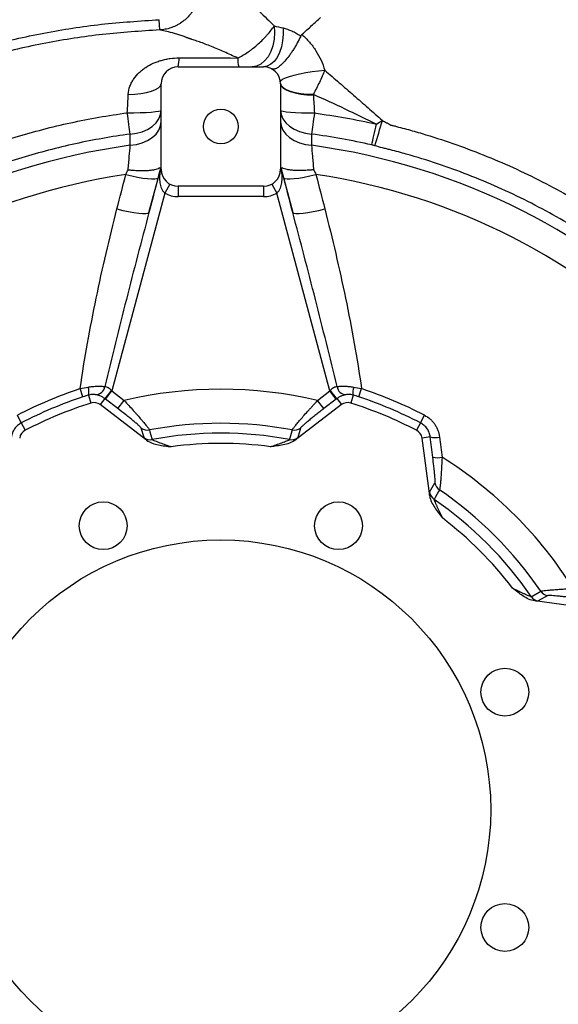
# Model space of a CAD drawing. Header units: millimetres. Extents: x 2544 to 3602, y 2373 to 3826.
# Tile 5 of 8: x 2921 to 3237, y 2912 to 3489. Entities that reach past the tile are written whole.
import ezdxf

# ---------------------------------------------------------------- set-up
doc = ezdxf.new("R2010")
doc.units = ezdxf.units.MM
doc.header["$LTSCALE"] = 2

msp = doc.modelspace()

# ---------------------------------------------------------------- linework, layer by layer
at = {"color": 7, "linetype": 'Continuous', "lineweight": 25}
for p, q in [((3003.27, 3482.8), (3003.01, 3488.79)), ((3014.08, 3461.24), (3064.08, 3461.24)), ((3004.08, 3401.24), (3004.08, 3451.24)), ((3074.08, 3451.24), (3074.08, 3401.24)), ((2985.99, 3415.24), (2985.96, 3421.8)), ((3092.2, 3421.82), (3092.16, 3415.24)), ((2996.98, 3375.91), (3003.85, 3401.54)), ((3003.63, 3399.75), (3003.86, 3401.53)), ((3003.68, 3401.76), (3003.85, 3401.54)), ((3074.3, 3401.53), (3074.53, 3399.75)), ((3074.47, 3401.76), (3074.31, 3401.54)), ((3074.31, 3401.54), (3081.17, 3375.91)), ((3009.18, 3392.52), (3006.23, 3387.3)), ((3064.08, 3391.24), (3014.08, 3391.24)), ((3014.08, 3391.24), (3014.08, 3385.24)), ((3064.08, 3391.24), (3064.08, 3385.24)), ((3068.98, 3392.52), (3071.92, 3387.3)), ((3006.23, 3387.3), (2975.19, 3271.42)), ((3064.08, 3385.24), (3014.08, 3385.24)), ((3102.97, 3271.42), (3071.92, 3387.3)), ((2958.34, 3268.01), (2956.74, 3272.81)), ((2961.53, 3269.03), (2963.01, 3264.39)), ((2971.54, 3266.67), (2975.19, 3271.42)), ((2975.19, 3271.42), (2982.45, 3265.84)), ((3095.7, 3265.84), (3102.97, 3271.42)), ((3106.62, 3266.67), (3102.97, 3271.42)), ((3116.62, 3269.03), (3115.14, 3264.39)), ((3119.82, 3268.01), (3121.42, 3272.81)), ((2971.18, 3266.94), (2968.49, 3263.43)), ((2995.6, 3242.64), (2968.49, 3263.43)), ((2978.81, 3261.09), (2971.54, 3266.67)), ((2978.81, 3261.09), (2982.45, 3265.84)), ((3109.66, 3263.43), (3082.56, 3242.64)), ((3099.35, 3261.09), (3095.7, 3265.84)), ((3106.62, 3266.67), (3099.35, 3261.09)), ((3106.97, 3266.94), (3109.66, 3263.43)), ((2922.22, 3252.77), (2919.91, 3257.26)), ((3155.93, 3252.77), (3158.25, 3257.26)), ((2922.22, 3252.77), (2924.47, 3248.42)), ((3155.93, 3252.77), (3153.69, 3248.42)), ((2994.09, 3244.14), (2992.5, 3249.74)), ((3085.66, 3249.74), (3084.06, 3244.14)), ((3161.68, 3244.5), (3156.89, 3243.87)), ((3161.35, 3210), (3156.89, 3243.87)), ((3161.34, 3212.13), (3164.46, 3217.73)), ((3256.71, 3144.05), (3222.84, 3148.51)), ((3230.56, 3151.63), (3224.96, 3148.51))]:
    msp.add_line(p, q, dxfattribs=at)
at = {"color": 7, "linetype": 'Continuous', "lineweight": 25, "flags": 128}
for points in [[(3070.29, 3485.12), (3070.53, 3481.22), (3070.28, 3477.32), (3069.53, 3473.57), (3068.32, 3470.12), (3066.69, 3467.09), (3064.7, 3464.61), (3062.44, 3462.76), (3059.98, 3461.63), (3057.42, 3461.24)], [(3075.47, 3483.96), (3075.56, 3480.17), (3075.24, 3476.43), (3074.52, 3472.85), (3073.42, 3469.58), (3071.99, 3466.73), (3070.27, 3464.39), (3068.34, 3462.66), (3066.25, 3461.6), (3064.08, 3461.24)], [(3073.99, 3452.54), (3074.27, 3453.23), (3075.25, 3453.98), (3076.91, 3454.78), (3079.17, 3455.59), (3081.97, 3456.39), (3085.2, 3457.14), (3088.74, 3457.81), (3092.46, 3458.39), (3096.23, 3458.86), (3099.92, 3459.18)], [(2984.85, 3445.06), (2988.64, 3445.22), (2992.26, 3445.6), (2995.59, 3446.19), (2998.49, 3446.96), (3000.87, 3447.88), (3002.63, 3448.93), (3003.71, 3450.06), (3004.08, 3451.24)], [(3074.07, 3451.47), (3074.46, 3450.2), (3075.56, 3449), (3077.32, 3447.9), (3079.68, 3446.94), (3082.56, 3446.16), (3085.85, 3445.6), (3089.44, 3445.25), (3093.19, 3445.15)], [(3074.08, 3451.24), (3074.44, 3449.99), (3075.52, 3448.79), (3077.27, 3447.68), (3079.64, 3446.7), (3082.53, 3445.88), (3085.84, 3445.26), (3089.45, 3444.85), (3093.23, 3444.68)], [(2984.29, 3434.27), (2988.16, 3434.31), (2991.88, 3434.4), (2995.3, 3434.54), (2998.29, 3434.73), (3000.75, 3434.97), (3002.57, 3435.23), (3003.7, 3435.52), (3004.08, 3435.82)], [(2985.96, 3421.8), (2989.58, 3422.28), (2993.02, 3423.22), (2996.15, 3424.59), (2998.87, 3426.34), (3001.09, 3428.41), (3002.73, 3430.74), (3003.74, 3433.23), (3004.08, 3435.82)], [(3074.08, 3435.84), (3074.42, 3433.26), (3075.42, 3430.76), (3077.07, 3428.44), (3079.28, 3426.37), (3082.01, 3424.61), (3085.14, 3423.25), (3088.57, 3422.31), (3092.2, 3421.82)], [(3074.08, 3435.84), (3074.46, 3435.52), (3075.58, 3435.2), (3077.4, 3434.92), (3079.86, 3434.66), (3082.85, 3434.46), (3086.27, 3434.3), (3089.98, 3434.2), (3093.85, 3434.17)], [(2985.96, 3421.8), (2985.79, 3423.09), (2985.6, 3424.49), (2985.4, 3425.97), (2985.19, 3427.52), (2984.97, 3429.15), (2984.75, 3430.82), (2984.52, 3432.54), (2984.29, 3434.27)], [(3093.85, 3434.17), (3093.62, 3432.45), (3093.39, 3430.75), (3093.17, 3429.09), (3092.96, 3427.49), (3092.75, 3425.95), (3092.55, 3424.48), (3092.37, 3423.1), (3092.2, 3421.82)], [(2985.99, 3415.24), (2989.61, 3415.73), (2993.04, 3416.67), (2996.16, 3418.04), (2998.88, 3419.79), (3001.09, 3421.86), (3002.73, 3424.18), (3003.74, 3426.67), (3004.08, 3429.25)], [(3074.08, 3429.25), (3074.42, 3426.67), (3075.42, 3424.18), (3077.06, 3421.86), (3079.27, 3419.79), (3081.99, 3418.04), (3085.12, 3416.67), (3088.55, 3415.73), (3092.16, 3415.24)], [(3127.41, 3415.48), (3127.69, 3416.74), (3128, 3418.09), (3128.33, 3419.53), (3128.67, 3421.05), (3129.03, 3422.63), (3129.4, 3424.26), (3129.78, 3425.93), (3130.16, 3427.62)], [(2983.4, 3398.18), (2986.9, 3397.36), (2990.27, 3396.66), (2993.39, 3396.11), (2996.17, 3395.74), (2998.51, 3395.55), (3000.34, 3395.55), (3001.59, 3395.74), (3002.23, 3396.11)], [(3075.93, 3396.11), (3076.56, 3395.74), (3077.81, 3395.55), (3079.64, 3395.55), (3081.98, 3395.74), (3084.76, 3396.11), (3087.89, 3396.66), (3091.26, 3397.36), (3094.75, 3398.18)], [(2978.22, 3378), (2981.71, 3377.17), (2985.07, 3376.48), (2988.18, 3375.93), (2990.95, 3375.56), (2993.28, 3375.37), (2995.1, 3375.36), (2996.35, 3375.54), (2996.98, 3375.91)], [(3081.17, 3375.91), (3081.81, 3375.54), (3083.05, 3375.36), (3084.87, 3375.37), (3087.2, 3375.56), (3089.97, 3375.93), (3093.09, 3376.48), (3096.44, 3377.17), (3099.93, 3378)], [(2997.25, 3248.62), (2997.53, 3247.61), (2998.67, 3243.57), (2998.83, 3243.02)], [(3079.33, 3243.02), (3079.61, 3244.03), (3080.75, 3248.07), (3080.91, 3248.62)], [(3167.03, 3213.58), (3166.52, 3212.66), (3164.47, 3208.99), (3163.9, 3207.98)], [(3220.82, 3151.06), (3221.74, 3151.58), (3225.4, 3153.63), (3226.41, 3154.2)]]:
    msp.add_lwpolyline(points, dxfattribs=at)
at = {"color": 7, "linetype": 'Continuous', "lineweight": 25}
for centre, radius in [((3039.08, 3426.24), 10.2), ((2970.19, 3192.54), 14), ((3107.96, 3192.54), 14), ((3039.08, 3026.24), 158), ((3205.38, 3095.12), 14), ((3205.38, 2957.36), 14)]:
    msp.add_circle(centre, radius, dxfattribs=at)
for centre, radius, start, end in [((2996.46, 3465.76), 18.19, 345.60628, 2.2111), ((3064.93, 3465.65), 16.02, 177.59855, 195.97833), ((3014.08, 3451.24), 10, 90, 180), ((3064.08, 3451.24), 10, 0, 90), ((2832.34, 3513.56), 312.75, 341.63555, 344.46242), ((3039.08, 3026.24), 392.61, 97.77127, 172.22873), ((3039.08, 3026.24), 392.61, 7.77127, 82.22873), ((3001.3, 3401.27), 2.78, 326.87383, 359.37274), ((3014.08, 3401.24), 10, 180, 270), ((3064.08, 3401.24), 10, 270, 0), ((3076.85, 3401.27), 2.78, 180.62726, 213.12617), ((3039.08, 3026.24), 376.09, 98.51355, 171.48645), ((3039.08, 3026.24), 376.09, 8.51355, 81.48645), ((3014.08, 3401.24), 16, 240.65015, 270), ((3064.08, 3401.24), 16, 270, 299.34985), ((3039.08, 3026.24), 259.95, 108.46653, 117.28661), ((2955.27, 3271.08), 6.59, 341.89956, 23.35971), ((2965.63, 3274.74), 5.49, 273.34082, 352.43392), ((2931.56, 3303.31), 53.78, 317.45104, 323.92576), ((3039.08, 3026.24), 246.2, 76.70353, 103.29647), ((3146.59, 3303.31), 53.78, 216.07424, 222.54896), ((3112.53, 3274.74), 5.49, 187.56608, 266.65918), ((3122.89, 3271.08), 6.59, 156.64029, 198.10044), ((3039.08, 3026.24), 259.95, 62.71339, 71.53347), ((3039.08, 3026.24), 254.9, 108.46653, 117.28661), ((3039.08, 3026.24), 250, 107.71339, 117.28661), ((2964.84, 3258.67), 6, 52.5, 107.71339), ((3113.32, 3258.67), 6, 72.28661, 127.5), ((3039.08, 3026.24), 250, 62.71339, 72.28661), ((3039.08, 3026.24), 254.9, 62.71339, 71.53347), ((3039.08, 3026.24), 226.28, 79.34742, 100.65258), ((2927.22, 3243.09), 6, 117.28661, 172.5), ((2996.13, 3254.52), 6.01, 232.74559, 280.72001), ((3039.08, 3026.24), 220.48, 79.48171, 100.51829), ((3082.02, 3254.52), 6.01, 259.27999, 307.25441), ((3150.94, 3243.09), 6, 7.5, 62.71339), ((2997.73, 3248.92), 6.01, 232.74553, 280.58677), ((3039.08, 3026.24), 214.5, 82.20807, 97.79193), ((3080.43, 3248.92), 6.01, 259.41323, 307.25447), ((3164.48, 3256.74), 12.55, 257.13084, 282.29417), ((3165.92, 3245.08), 12.75, 257.54289, 282.18539), ((3039.08, 3026.24), 243.66, 32.11462, 57.88538), ((3170.41, 3218.54), 6.01, 187.7456, 235.73308), ((3167.29, 3212.94), 6.01, 187.74553, 235.58677), ((3039.08, 3026.24), 226.86, 34.33425, 55.66575), ((3039.08, 3026.24), 220.48, 34.48171, 55.51829), ((3039.08, 3026.24), 214.5, 37.20807, 52.79193), ((3231.37, 3157.58), 6.01, 214.26692, 262.2544), ((3225.77, 3154.46), 6.01, 214.41323, 262.25447)]:
    msp.add_arc(centre, radius, start, end, dxfattribs=at)
for centre, major_axis, ratio, start_param, end_param in [((3010.06, 3401.56), (6.21, 0), 0.050613, 3.180354, 3.204056), ((3068.1, 3401.56), (6.21, 0), 0.050613, 6.220722, 6.244424), ((2975.36, 3272.08), (-4.49, 6.38), 0.067069, 1.592077, 1.626726), ((3102.79, 3272.08), (4.49, 6.38), 0.067069, 4.656459, 4.691108), ((2971.71, 3267.32), (10.3, -7.92), 0.048399, 4.69784, 4.732489), ((3106.44, 3267.32), (10.3, 7.92), 0.048399, 4.692289, 4.726938)]:
    msp.add_ellipse(centre, major_axis=major_axis, ratio=ratio, start_param=start_param, end_param=end_param, dxfattribs=at)
for points, knots in [([(3021.45, 3521.09), (3022.76, 3519.34), (3023.81, 3517.46), (3025, 3514.43), (3025.33, 3513.38), (3025.84, 3511.28), (3026.03, 3510.21), (3026.25, 3508.07), (3026.28, 3506.98), (3026.21, 3504.79), (3026.1, 3503.72), (3025.73, 3501.59), (3025.47, 3500.54), (3024.82, 3498.47), (3024.41, 3497.45), (3023.48, 3495.49), (3022.95, 3494.55), (3021.77, 3492.74), (3021.11, 3491.87), (3018.96, 3489.4), (3017.33, 3487.98), (3015.07, 3486.49), (3014.6, 3486.2), (3013.65, 3485.66), (3013.17, 3485.41), (3011.71, 3484.71), (3010.71, 3484.31), (3008.65, 3483.64), (3007.6, 3483.37), (3005.45, 3482.98), (3004.37, 3482.85), (3003.27, 3482.8)], [0, 0, 0, 0, 0.125, 0.125, 0.1875, 0.1875, 0.25, 0.25, 0.3125, 0.3125, 0.375, 0.375, 0.4375, 0.4375, 0.5, 0.5, 0.5625, 0.5625, 0.625, 0.625, 0.75, 0.75, 0.78125, 0.78125, 0.8125, 0.8125, 0.875, 0.875, 0.9375, 0.9375, 1, 1, 1, 1]), ([(3039.7, 3512.52), (3039.72, 3512.51), (3039.75, 3512.49), (3039.8, 3512.45), (3039.89, 3512.39), (3040.08, 3512.26), (3040.25, 3512.15), (3040.58, 3511.92), (3040.81, 3511.76), (3041.27, 3511.44), (3041.5, 3511.27), (3041.98, 3510.93), (3042.22, 3510.75), (3043.48, 3509.8), (3044.57, 3508.92), (3046.9, 3506.98), (3048.14, 3505.91), (3050.73, 3503.65), (3052.06, 3502.46), (3056.1, 3498.78), (3058.9, 3496.2), (3063.14, 3492.15), (3064.57, 3490.77), (3067.43, 3487.97), (3068.86, 3486.56), (3070.29, 3485.12)], [0, 0, 0, 0, 0.003906, 0.003906, 0.007813, 0.015625, 0.03125, 0.03125, 0.0625, 0.0625, 0.09375, 0.09375, 0.125, 0.125, 0.25, 0.25, 0.375, 0.375, 0.5, 0.5, 0.75, 0.75, 0.875, 0.875, 1, 1, 1, 1]), ([(3086.49, 3480.11), (3086.54, 3480.16), (3088.51, 3481.94), (3092.32, 3485.39), (3095.77, 3488.52), (3097.4, 3490)], [0.84190018, 0.84190018, 0.84190018, 0.84190018, 0.84213599, 0.85011704, 0.85809808, 0.85809808, 0.85809808, 0.85809808]), ([(3020.83, 3477.62), (3020.82, 3477.62), (3020.82, 3477.63), (3020.8, 3477.63), (3020.78, 3477.64), (3020.74, 3477.66), (3020.64, 3477.7), (3020.45, 3477.77), (3020.29, 3477.84), (3019.97, 3477.97), (3019.76, 3478.05), (3019.34, 3478.22), (3019.14, 3478.31), (3018.73, 3478.47), (3018.52, 3478.55), (3017.89, 3478.8), (3017.47, 3478.95), (3016.62, 3479.25), (3016.2, 3479.4), (3014.91, 3479.83), (3014.06, 3480.09), (3012.37, 3480.59), (3011.55, 3480.81), (3009.16, 3481.45), (3007.68, 3481.81), (3005.78, 3482.25), (3005.2, 3482.38), (3004.14, 3482.61), (3003.68, 3482.72), (3003.27, 3482.8)], [0, 0, 0, 0, 0.000977, 0.000977, 0.001953, 0.003906, 0.007812, 0.015625, 0.03125, 0.03125, 0.0625, 0.0625, 0.09375, 0.09375, 0.125, 0.125, 0.1875, 0.1875, 0.25, 0.25, 0.375, 0.375, 0.5, 0.5, 0.75, 0.75, 0.875, 0.875, 1, 1, 1, 1]), ([(3048.93, 3466.32), (3050.96, 3467.3), (3052.99, 3468.5), (3055.55, 3470.26), (3056.06, 3470.63), (3057.06, 3471.37), (3057.56, 3471.75), (3059.03, 3472.92), (3059.99, 3473.73), (3061.87, 3475.41), (3062.79, 3476.28), (3064.1, 3477.6), (3064.53, 3478.05), (3065.36, 3478.94), (3065.77, 3479.39), (3067.75, 3481.63), (3069.12, 3483.39), (3070.29, 3485.12)], [0, 0, 0, 0, 0.25, 0.25, 0.3125, 0.3125, 0.375, 0.375, 0.5, 0.5, 0.625, 0.625, 0.6875, 0.6875, 0.75, 0.75, 1, 1, 1, 1]), ([(3075.47, 3483.96), (3077.2, 3483.57), (3078.93, 3482.98), (3081.49, 3481.83), (3082.34, 3481.4), (3083.6, 3480.68), (3084.02, 3480.43), (3084.64, 3480.04), (3084.85, 3479.91), (3085.26, 3479.64), (3085.46, 3479.5), (3085.66, 3479.37)], [0, 0, 0, 0, 0.5, 0.5, 0.75, 0.75, 0.875, 0.875, 0.9375, 0.9375, 1, 1, 1, 1]), ([(3048.93, 3466.32), (3047.61, 3466.96), (3046.28, 3467.58), (3043.66, 3468.78), (3042.36, 3469.37), (3039.79, 3470.5), (3038.52, 3471.04), (3036.01, 3472.1), (3034.77, 3472.61), (3032.34, 3473.59), (3031.14, 3474.06), (3028.81, 3474.95), (3027.68, 3475.38), (3025.52, 3476.15), (3024.5, 3476.5), (3023.05, 3476.97), (3022.59, 3477.12), (3021.91, 3477.32), (3021.69, 3477.38), (3021.36, 3477.48), (3021.25, 3477.51), (3021.04, 3477.56), (3020.93, 3477.59), (3020.83, 3477.62)], [0, 0, 0, 0, 0.125, 0.125, 0.25, 0.25, 0.375, 0.375, 0.5, 0.5, 0.625, 0.625, 0.75, 0.75, 0.875, 0.875, 0.9375, 0.9375, 0.96875, 0.96875, 0.984375, 0.984375, 1, 1, 1, 1]), ([(3085.85, 3479.24), (3085.23, 3477.88), (3084.55, 3476.54), (3083.46, 3474.53), (3083.09, 3473.87), (3082.31, 3472.54), (3081.91, 3471.9), (3081.11, 3470.64), (3080.71, 3470.02), (3079.89, 3468.82), (3079.47, 3468.23), (3078.21, 3466.54), (3077.38, 3465.51), (3076.16, 3464.13), (3075.75, 3463.69), (3074.95, 3462.88), (3074.56, 3462.51), (3073.81, 3461.84), (3073.44, 3461.54), (3072.73, 3461), (3072.39, 3460.77), (3071.4, 3460.17), (3070.8, 3459.93), (3070.01, 3459.78), (3069.76, 3459.77), (3069.42, 3459.82), (3069.31, 3459.84), (3069.1, 3459.91), (3068.99, 3459.95), (3068.9, 3460)], [0, 0, 0, 0, 0.125, 0.125, 0.1875, 0.1875, 0.25, 0.25, 0.3125, 0.3125, 0.375, 0.375, 0.5, 0.5, 0.5625, 0.5625, 0.625, 0.625, 0.6875, 0.6875, 0.75, 0.75, 0.875, 0.875, 0.9375, 0.9375, 0.96875, 0.96875, 1, 1, 1, 1]), ([(3085.66, 3479.37), (3085.66, 3479.37), (3085.66, 3479.37), (3085.66, 3479.37), (3085.73, 3479.32), (3085.79, 3479.28), (3085.85, 3479.24)], [-0.00000006, -0.00000006, -0.00000006, -0.00000006, 0, 0, 0, 0.0001206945, 0.0001206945, 0.0001206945, 0.0001206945]), ([(3086.49, 3480.11), (3088.08, 3478.76), (3089.58, 3477.27), (3092.32, 3474.09), (3093.57, 3472.4), (3095.85, 3468.84), (3096.86, 3467), (3098.61, 3463.18), (3099.35, 3461.2), (3099.92, 3459.18)], [0, 0, 0, 0, 0.25, 0.25, 0.5, 0.5, 0.75, 0.75, 1, 1, 1, 1]), ([(2984.85, 3445.06), (2984.93, 3446.76), (2985.28, 3448.37), (2986.13, 3450.67), (2986.47, 3451.42), (2987.24, 3452.86), (2987.66, 3453.55), (2989.04, 3455.54), (2990.1, 3456.74), (2991.87, 3458.41), (2992.49, 3458.94), (2993.77, 3459.95), (2994.43, 3460.42), (2996.48, 3461.76), (2997.93, 3462.55), (3000.22, 3463.59), (3001.01, 3463.91), (3002.61, 3464.49), (3003.43, 3464.75), (3005.08, 3465.23), (3005.92, 3465.43), (3007.63, 3465.8), (3008.5, 3465.95), (3011.1, 3466.32), (3012.86, 3466.45), (3014.63, 3466.46)], [0, 0, 0, 0, 0.125, 0.125, 0.1875, 0.1875, 0.25, 0.25, 0.375, 0.375, 0.4375, 0.4375, 0.5, 0.5, 0.625, 0.625, 0.6875, 0.6875, 0.75, 0.75, 0.8125, 0.8125, 0.875, 0.875, 1, 1, 1, 1]), ([(3099.92, 3459.18), (3099.44, 3458.01), (3098.94, 3456.84), (3097.88, 3454.47), (3097.33, 3453.28), (3096.19, 3450.89), (3095.59, 3449.7), (3094.4, 3447.39), (3093.8, 3446.25), (3093.19, 3445.15)], [0, 0, 0, 0, 0.25, 0.25, 0.5, 0.5, 0.75, 0.75, 1, 1, 1, 1]), ([(3099.92, 3459.18), (3101.33, 3457.98), (3102.75, 3456.78), (3105.57, 3454.35), (3106.98, 3453.13), (3111.2, 3449.47), (3114.02, 3447.03), (3119.65, 3442.13), (3122.45, 3439.67), (3128.06, 3434.74), (3130.86, 3432.26), (3133.66, 3429.78)], [0, 0, 0, 0, 0.125, 0.125, 0.25, 0.25, 0.5, 0.5, 0.75, 0.75, 1, 1, 1, 1]), ([(3093.19, 3445.15), (3099.39, 3442.37), (3105.59, 3439.52), (3117.92, 3433.67), (3124.06, 3430.69), (3130.16, 3427.62)], [0, 0, 0, 0, 0.5, 0.5, 1, 1, 1, 1]), ([(3093.23, 3444.68), (3093.33, 3442.98), (3093.43, 3441.24), (3093.64, 3437.74), (3093.74, 3435.96), (3093.85, 3434.17)], [0, 0, 0, 0, 0.5, 0.5, 1, 1, 1, 1]), ([(2629.7, 3081.24), (2631.2, 3092.4), (2633.15, 3103.43), (2637.91, 3125.24), (2640.72, 3136.02), (2647.22, 3157.34), (2650.91, 3167.88), (2657.09, 3183.5), (2659.26, 3188.67), (2662.68, 3196.38), (2663.85, 3198.95), (2666.25, 3204.06), (2667.47, 3206.61), (2673.72, 3219.25), (2679.09, 3229.09), (2687.71, 3243.46), (2690.67, 3248.18), (2694.11, 3253.42), (2694.49, 3254.01), (2695.26, 3255.17), (2695.65, 3255.75), (2696.82, 3257.48), (2699.18, 3260.92), (2701.6, 3264.33), (2709.76, 3275.6), (2716.66, 3284.36), (2731.2, 3301.34), (2738.85, 3309.57), (2754.89, 3325.48), (2763.23, 3333.1), (2774.04, 3342.19), (2776.22, 3343.99), (2780.61, 3347.53), (2782.82, 3349.27), (2789.49, 3354.44), (2793.99, 3357.78), (2816.8, 3373.99), (2835.95, 3385.38), (2866.03, 3400.16), (2876.28, 3404.69), (2892, 3410.9), (2897.3, 3412.88), (2907.94, 3416.59), (2913.29, 3418.33), (2929.39, 3423.24), (2940.23, 3426.07), (2962.11, 3430.84), (2973.15, 3432.78), (2984.29, 3434.27)], [0, 0, 0, 0, 0.0625, 0.0625, 0.125, 0.125, 0.1875, 0.1875, 0.21875, 0.21875, 0.234375, 0.234375, 0.25, 0.25, 0.3125, 0.3125, 0.34375, 0.34375, 0.347656, 0.347656, 0.351562, 0.351562, 0.359375, 0.375, 0.375, 0.4375, 0.4375, 0.5, 0.5, 0.5625, 0.5625, 0.578125, 0.578125, 0.59375, 0.59375, 0.625, 0.625, 0.75, 0.75, 0.8125, 0.8125, 0.84375, 0.84375, 0.875, 0.875, 0.9375, 0.9375, 1, 1, 1, 1]), ([(3133.66, 3429.78), (3134.48, 3429.36), (3135.3, 3428.93), (3136.32, 3428.39), (3136.53, 3428.28), (3136.94, 3428.07), (3137.15, 3427.96), (3137.76, 3427.63), (3138.15, 3427.38), (3138.55, 3427.14)], [0, 0, 0, 0, 0.5, 0.5, 0.625, 0.625, 0.75, 0.75, 1, 1, 1, 1]), ([(3138.55, 3427.14), (3138.56, 3427.13), (3138.57, 3427.13), (3138.6, 3427.13), (3138.63, 3427.12), (3138.72, 3427.1), (3138.88, 3427.06), (3139.22, 3426.97), (3139.89, 3426.8), (3141.24, 3426.46), (3143.92, 3425.77), (3146.22, 3425.16), (3150.81, 3423.91), (3153.86, 3423.04), (3162.97, 3420.33), (3168.99, 3418.38), (3186.9, 3412.15), (3198.63, 3407.45), (3215.92, 3399.58), (3221.64, 3396.82), (3232.9, 3391.05), (3238.46, 3388.04), (3254.92, 3378.64), (3265.61, 3371.87), (3276, 3364.6)], [0, 0, 0, 0, 0.000244, 0.000244, 0.000488, 0.000977, 0.001953, 0.003906, 0.007813, 0.015625, 0.03125, 0.0625, 0.0625, 0.125, 0.125, 0.25, 0.25, 0.5, 0.5, 0.625, 0.625, 0.75, 0.75, 1, 1, 1, 1]), ([(2985.96, 3421.8), (2975.18, 3420.35), (2964.49, 3418.47), (2943.32, 3413.85), (2932.84, 3411.11), (2917.26, 3406.34), (2912.09, 3404.65), (2901.8, 3401.03), (2896.67, 3399.11), (2881.48, 3393.06), (2871.58, 3388.63), (2852.22, 3379.01), (2842.77, 3373.82), (2824.3, 3362.69), (2815.29, 3356.75), (2802.1, 3347.27), (2797.76, 3344.01), (2791.33, 3338.99), (2789.21, 3337.29), (2784.98, 3333.84), (2782.88, 3332.09), (2772.47, 3323.23), (2764.45, 3315.82), (2749.01, 3300.33), (2741.66, 3292.32), (2727.68, 3275.8), (2721.05, 3267.29), (2702.22, 3241), (2691.08, 3222.47), (2680.21, 3200.45), (2679.02, 3197.99), (2676.7, 3193.05), (2675.57, 3190.57), (2672.26, 3183.11), (2670.16, 3178.1), (2664.19, 3163), (2660.63, 3152.82), (2654.35, 3132.23), (2651.63, 3121.82), (2647.04, 3100.76), (2645.16, 3090.12), (2643.72, 3079.36)], [0, 0, 0, 0, 0.0625, 0.0625, 0.125, 0.125, 0.15625, 0.15625, 0.1875, 0.1875, 0.25, 0.25, 0.3125, 0.3125, 0.375, 0.375, 0.40625, 0.40625, 0.421875, 0.421875, 0.4375, 0.4375, 0.5, 0.5, 0.5625, 0.5625, 0.625, 0.625, 0.75, 0.75, 0.765625, 0.765625, 0.78125, 0.78125, 0.8125, 0.8125, 0.875, 0.875, 0.9375, 0.9375, 1, 1, 1, 1]), ([(2984.77, 3400.94), (2984.89, 3402.28), (2985.01, 3403.59), (2985.23, 3406.16), (2985.34, 3407.43), (2985.65, 3411.05), (2985.83, 3413.25), (2985.99, 3415.24)], [0, 0, 0, 0, 0.25, 0.25, 0.5, 0.5, 1, 1, 1, 1]), ([(3092.16, 3415.24), (3092.33, 3413.25), (3092.51, 3411.05), (3092.81, 3407.43), (3092.92, 3406.16), (3093.15, 3403.59), (3093.27, 3402.28), (3093.39, 3400.94)], [0, 0, 0, 0, 0.5, 0.5, 0.75, 0.75, 1, 1, 1, 1]), ([(3267.88, 3353.01), (3257.43, 3360.33), (3246.66, 3367.12), (3230.06, 3376.52), (3224.45, 3379.53), (3213.07, 3385.27), (3207.3, 3388.01), (3189.84, 3395.79), (3177.99, 3400.4), (3159.88, 3406.47), (3153.79, 3408.36), (3144.58, 3410.96), (3141.5, 3411.79), (3137.64, 3412.79), (3136.87, 3412.98), (3135.32, 3413.37), (3134.54, 3413.56), (3132.23, 3414.16), (3130.69, 3414.59), (3129.16, 3415.03)], [0, 0, 0, 0, 0.25, 0.25, 0.375, 0.375, 0.5, 0.5, 0.75, 0.75, 0.875, 0.875, 0.9375, 0.9375, 0.953125, 0.953125, 0.96875, 0.96875, 1, 1, 1, 1]), ([(2984.77, 3400.94), (2985.02, 3400.91), (2985.27, 3400.89), (2985.78, 3400.84), (2986.03, 3400.81), (2986.78, 3400.75), (2987.28, 3400.7), (2988.75, 3400.6), (2989.72, 3400.55), (2991.15, 3400.5), (2991.63, 3400.48), (2992.56, 3400.47), (2993.01, 3400.47), (2994.34, 3400.48), (2995.19, 3400.5), (2996.81, 3400.6), (2997.59, 3400.66), (2999.01, 3400.83), (2999.67, 3400.93), (3000.85, 3401.17), (3001.39, 3401.31), (3002.32, 3401.63), (3002.72, 3401.8), (3003.04, 3401.99)], [0, 0, 0, 0, 0.03125, 0.03125, 0.0625, 0.0625, 0.125, 0.125, 0.25, 0.25, 0.3125, 0.3125, 0.375, 0.375, 0.5, 0.5, 0.625, 0.625, 0.75, 0.75, 0.875, 0.875, 1, 1, 1, 1]), ([(3093.39, 3400.94), (3093.14, 3400.91), (3092.88, 3400.89), (3092.38, 3400.84), (3092.13, 3400.81), (3091.38, 3400.75), (3090.88, 3400.7), (3089.4, 3400.6), (3088.43, 3400.55), (3087, 3400.5), (3086.53, 3400.48), (3085.6, 3400.47), (3085.14, 3400.47), (3083.81, 3400.48), (3082.96, 3400.5), (3081.34, 3400.6), (3080.56, 3400.66), (3079.14, 3400.83), (3078.49, 3400.93), (3077.3, 3401.17), (3076.77, 3401.31), (3075.83, 3401.63), (3075.43, 3401.8), (3075.11, 3401.99)], [0, 0, 0, 0, 0.03125, 0.03125, 0.0625, 0.0625, 0.125, 0.125, 0.25, 0.25, 0.3125, 0.3125, 0.375, 0.375, 0.5, 0.5, 0.625, 0.625, 0.75, 0.75, 0.875, 0.875, 1, 1, 1, 1]), ([(3006.23, 3387.3), (3006.02, 3387.49), (3005.82, 3387.7), (3005.45, 3388.16), (3005.29, 3388.39), (3004.83, 3389.12), (3004.59, 3389.63), (3004.18, 3390.67), (3004.02, 3391.21), (3003.76, 3392.27), (3003.66, 3392.81), (3003.44, 3394.43), (3003.38, 3395.51), (3003.41, 3397.64), (3003.49, 3398.7), (3003.63, 3399.75)], [0, 0, 0, 0, 0.0625, 0.0625, 0.125, 0.125, 0.25, 0.25, 0.375, 0.375, 0.5, 0.5, 0.75, 0.75, 1, 1, 1, 1]), ([(3074.53, 3399.75), (3074.66, 3398.7), (3074.75, 3397.64), (3074.77, 3395.5), (3074.72, 3394.42), (3074.49, 3392.81), (3074.39, 3392.27), (3074.13, 3391.2), (3073.97, 3390.67), (3073.56, 3389.63), (3073.32, 3389.11), (3072.86, 3388.39), (3072.7, 3388.15), (3072.34, 3387.71), (3072.14, 3387.49), (3071.92, 3387.3)], [0, 0, 0, 0, 0.25, 0.25, 0.5, 0.5, 0.625, 0.625, 0.75, 0.75, 0.875, 0.875, 0.9375, 0.9375, 1, 1, 1, 1]), ([(2956.74, 3272.81), (2957.97, 3281.67), (2959.4, 3290.51), (2962.54, 3308.14), (2964.24, 3316.93), (2967.88, 3334.46), (2969.81, 3343.2), (2973.87, 3360.63), (2976, 3369.32), (2978.22, 3378)], [0, 0, 0, 0, 0.25, 0.25, 0.5, 0.5, 0.75, 0.75, 1, 1, 1, 1]), ([(3099.93, 3378), (3102.16, 3369.32), (3104.28, 3360.63), (3108.34, 3343.19), (3110.27, 3334.45), (3113.91, 3316.91), (3115.62, 3308.12), (3118.76, 3290.5), (3120.19, 3281.67), (3121.42, 3272.81)], [0, 0, 0, 0, 0.25, 0.25, 0.5, 0.5, 0.75, 0.75, 1, 1, 1, 1]), ([(2996.98, 3375.91), (2992.48, 3358.98), (2988.05, 3342.02), (2979.39, 3308.06), (2975.15, 3291.06), (2971.06, 3274.02)], [0, 0, 0, 0, 0.5, 0.5, 1, 1, 1, 1]), ([(3107.09, 3274.02), (3103.01, 3291.06), (3098.77, 3308.06), (3090.1, 3342.02), (3085.68, 3358.98), (3081.17, 3375.91)], [0, 0, 0, 0, 0.5, 0.5, 1, 1, 1, 1]), ([(2961.32, 3273.69), (2962.26, 3273.87), (2963.18, 3274), (2964.53, 3274.13), (2964.97, 3274.16), (2965.84, 3274.21), (2966.27, 3274.22), (2967.51, 3274.24), (2968.29, 3274.22), (2969.75, 3274.15), (2970.44, 3274.09), (2971.06, 3274.02)], [0, 0, 0, 0, 0.25, 0.25, 0.375, 0.375, 0.5, 0.5, 0.75, 0.75, 1, 1, 1, 1]), ([(3107.09, 3274.02), (3107.71, 3274.09), (3108.39, 3274.15), (3109.49, 3274.21), (3109.86, 3274.22), (3110.65, 3274.23), (3111.06, 3274.24), (3112.3, 3274.22), (3113.16, 3274.17), (3114.96, 3274), (3115.89, 3273.87), (3116.84, 3273.69)], [0, 0, 0, 0, 0.25, 0.25, 0.375, 0.375, 0.5, 0.5, 0.75, 0.75, 1, 1, 1, 1]), ([(2965.95, 3269.27), (2965.7, 3269.32), (2965.43, 3269.36), (2964.83, 3269.42), (2964.5, 3269.44), (2963.77, 3269.43), (2963.36, 3269.41), (2962.49, 3269.28), (2962.02, 3269.18), (2961.53, 3269.03)], [0, 0, 0, 0, 0.25, 0.25, 0.5, 0.5, 0.75, 0.75, 1, 1, 1, 1]), ([(2971.18, 3266.94), (2970.67, 3267.33), (2970.15, 3267.67), (2969.11, 3268.23), (2968.62, 3268.45), (2967.95, 3268.71), (2967.73, 3268.79), (2967.31, 3268.92), (2967.12, 3268.98), (2966.56, 3269.13), (2966.24, 3269.21), (2965.95, 3269.27)], [0, 0, 0, 0, 0.25, 0.25, 0.5, 0.5, 0.625, 0.625, 0.75, 0.75, 1, 1, 1, 1]), ([(2971.06, 3274.02), (2971.36, 3274), (2971.68, 3273.95), (2972.36, 3273.77), (2972.74, 3273.63), (2973.46, 3273.23), (2973.82, 3272.97), (2974.47, 3272.36), (2974.77, 3272.01), (2975.03, 3271.64)], [0, 0, 0, 0, 0.25, 0.25, 0.5, 0.5, 0.75, 0.75, 1, 1, 1, 1]), ([(3103.12, 3271.64), (3103.39, 3272.01), (3103.68, 3272.36), (3104.34, 3272.97), (3104.7, 3273.23), (3105.23, 3273.53), (3105.42, 3273.61), (3105.78, 3273.76), (3105.96, 3273.81), (3106.48, 3273.95), (3106.8, 3274), (3107.09, 3274.02)], [0, 0, 0, 0, 0.25, 0.25, 0.5, 0.5, 0.625, 0.625, 0.75, 0.75, 1, 1, 1, 1]), ([(3112.21, 3269.27), (3111.92, 3269.21), (3111.59, 3269.13), (3110.85, 3268.93), (3110.44, 3268.8), (3109.76, 3268.54), (3109.53, 3268.44), (3109.04, 3268.22), (3108.78, 3268.09), (3108.27, 3267.81), (3108.01, 3267.66), (3107.49, 3267.32), (3107.23, 3267.14), (3106.97, 3266.94)], [0, 0, 0, 0, 0.25, 0.25, 0.5, 0.5, 0.625, 0.625, 0.75, 0.75, 0.875, 0.875, 1, 1, 1, 1]), ([(3116.62, 3269.03), (3116.14, 3269.18), (3115.67, 3269.28), (3114.8, 3269.4), (3114.39, 3269.43), (3113.65, 3269.44), (3113.32, 3269.42), (3112.72, 3269.36), (3112.45, 3269.32), (3112.21, 3269.27)], [0, 0, 0, 0, 0.25, 0.25, 0.5, 0.5, 0.75, 0.75, 1, 1, 1, 1]), ([(2982.45, 3265.84), (2983.37, 3264.86), (2984.27, 3263.89), (2986.03, 3261.96), (2986.9, 3261.01), (2988.18, 3259.59), (2988.6, 3259.12), (2989.42, 3258.19), (2989.82, 3257.74), (2991, 3256.41), (2991.74, 3255.56), (2992.78, 3254.34), (2993.12, 3253.94), (2993.76, 3253.18), (2994.07, 3252.82), (2994.64, 3252.13), (2994.91, 3251.8), (2995.41, 3251.18), (2995.64, 3250.89), (2996.28, 3250.08), (2996.61, 3249.64), (2996.97, 3249.13), (2997.06, 3248.99), (2997.19, 3248.76), (2997.23, 3248.68), (2997.25, 3248.62)], [0, 0, 0, 0, 0.125, 0.125, 0.25, 0.25, 0.3125, 0.3125, 0.375, 0.375, 0.5, 0.5, 0.5625, 0.5625, 0.625, 0.625, 0.6875, 0.6875, 0.75, 0.75, 0.875, 0.875, 0.9375, 0.9375, 1, 1, 1, 1]), ([(3080.91, 3248.62), (3080.93, 3248.73), (3081.07, 3248.96), (3081.42, 3249.47), (3081.56, 3249.66), (3081.89, 3250.1), (3082.08, 3250.35), (3082.5, 3250.88), (3082.73, 3251.17), (3083.24, 3251.79), (3083.51, 3252.12), (3084.37, 3253.16), (3085.01, 3253.91), (3086.4, 3255.53), (3087.15, 3256.4), (3088.72, 3258.18), (3089.53, 3259.09), (3090.79, 3260.5), (3091.22, 3260.97), (3092.1, 3261.93), (3092.54, 3262.42), (3093.88, 3263.88), (3094.79, 3264.86), (3095.7, 3265.84)], [0, 0, 0, 0, 0.125, 0.125, 0.1875, 0.1875, 0.25, 0.25, 0.3125, 0.3125, 0.375, 0.375, 0.5, 0.5, 0.625, 0.625, 0.75, 0.75, 0.8125, 0.8125, 0.875, 0.875, 1, 1, 1, 1]), ([(2992.5, 3249.74), (2992.48, 3249.78), (2992.44, 3249.85), (2992.3, 3250.02), (2992.21, 3250.13), (2991.84, 3250.5), (2991.49, 3250.82), (2990.63, 3251.59), (2990.13, 3252.03), (2989.01, 3252.98), (2988.39, 3253.49), (2987.08, 3254.56), (2986.4, 3255.12), (2984.97, 3256.27), (2984.23, 3256.86), (2981.96, 3258.66), (2980.4, 3259.87), (2978.81, 3261.09)], [0, 0, 0, 0, 0.0625, 0.0625, 0.125, 0.125, 0.25, 0.25, 0.375, 0.375, 0.5, 0.5, 0.625, 0.625, 0.75, 0.75, 1, 1, 1, 1]), ([(3099.35, 3261.09), (3098.55, 3260.48), (3097.76, 3259.87), (3096.19, 3258.65), (3095.42, 3258.04), (3093.91, 3256.85), (3093.17, 3256.26), (3092.11, 3255.4), (3091.75, 3255.12), (3091.06, 3254.56), (3090.73, 3254.28), (3089.75, 3253.48), (3089.14, 3252.97), (3088.02, 3252.02), (3087.51, 3251.58), (3086.87, 3251.01), (3086.68, 3250.84), (3086.34, 3250.51), (3086.19, 3250.37), (3085.82, 3250), (3085.68, 3249.82), (3085.66, 3249.74)], [0, 0, 0, 0, 0.125, 0.125, 0.25, 0.25, 0.375, 0.375, 0.4375, 0.4375, 0.5, 0.5, 0.625, 0.625, 0.75, 0.75, 0.8125, 0.8125, 0.875, 0.875, 1, 1, 1, 1]), ([(3158.25, 3257.26), (3159.46, 3256.64), (3160.58, 3255.88), (3162.1, 3254.54), (3162.59, 3254.06), (3163.49, 3253.05), (3163.91, 3252.52), (3164.67, 3251.41), (3165.02, 3250.84), (3165.65, 3249.64), (3165.94, 3249.02), (3166.66, 3247.13), (3166.98, 3245.82), (3167.15, 3244.48)], [0, 0, 0, 0, 0.25, 0.25, 0.375, 0.375, 0.5, 0.5, 0.625, 0.625, 0.75, 0.75, 1, 1, 1, 1]), ([(2922.22, 3252.77), (2921.43, 3252.37), (2920.71, 3251.87), (2919.72, 3251), (2919.4, 3250.68), (2918.82, 3250.03), (2918.28, 3249.34), (2917.83, 3248.6), (2917.42, 3247.82), (2917.24, 3247.42), (2916.78, 3246.21), (2916.58, 3245.37), (2916.47, 3244.5)], [0, 0, 0, 0, 0.25, 0.25, 0.375, 0.375, 0.5, 0.625, 0.625, 0.75, 0.75, 1, 1, 1, 1]), ([(3161.68, 3244.5), (3161.58, 3245.37), (3161.37, 3246.21), (3160.91, 3247.43), (3160.73, 3247.83), (3160.32, 3248.6), (3160.1, 3248.98), (3159.6, 3249.69), (3159.33, 3250.03), (3158.75, 3250.69), (3158.43, 3251), (3157.44, 3251.87), (3156.72, 3252.37), (3155.93, 3252.77)], [0, 0, 0, 0, 0.25, 0.25, 0.375, 0.375, 0.5, 0.5, 0.625, 0.625, 0.75, 0.75, 1, 1, 1, 1]), ([(2995.6, 3242.64), (2995.37, 3242.83), (2995.17, 3243.02), (2994.81, 3243.35), (2994.65, 3243.5), (2994.26, 3243.88), (2994.11, 3244.06), (2994.09, 3244.14)], [0, 0, 0, 0, 0.25, 0.25, 0.5, 0.5, 1, 1, 1, 1]), ([(2995.6, 3242.64), (2996.61, 3241.86), (2997.73, 3241.3), (3000.11, 3240.43), (3001.33, 3240.12), (3003.79, 3239.62), (3005.02, 3239.43), (3007.51, 3239.08), (3008.75, 3238.92), (3010, 3238.76)], [0, 0, 0, 0, 0.25, 0.25, 0.5, 0.5, 0.75, 0.75, 1, 1, 1, 1]), ([(2998.83, 3243.02), (2998.84, 3242.99), (2998.89, 3242.95), (2999.07, 3242.85), (2999.19, 3242.79), (2999.65, 3242.58), (3000.04, 3242.41), (3000.92, 3242.05), (3001.39, 3241.87), (3002.38, 3241.49), (3002.9, 3241.29), (3004.48, 3240.71), (3005.56, 3240.32), (3007.76, 3239.54), (3008.88, 3239.15), (3010, 3238.76)], [0, 0, 0, 0, 0.0625, 0.0625, 0.125, 0.125, 0.25, 0.25, 0.375, 0.375, 0.5, 0.5, 0.75, 0.75, 1, 1, 1, 1]), ([(3068.16, 3238.76), (3069.28, 3239.15), (3070.39, 3239.54), (3072.6, 3240.32), (3073.68, 3240.71), (3075.26, 3241.29), (3075.77, 3241.49), (3076.76, 3241.87), (3077.24, 3242.05), (3078.11, 3242.41), (3078.5, 3242.57), (3078.96, 3242.79), (3079.08, 3242.85), (3079.26, 3242.95), (3079.32, 3242.99), (3079.33, 3243.02)], [0, 0, 0, 0, 0.25, 0.25, 0.5, 0.5, 0.625, 0.625, 0.75, 0.75, 0.875, 0.875, 0.9375, 0.9375, 1, 1, 1, 1]), ([(3082.56, 3242.64), (3081.55, 3241.86), (3080.42, 3241.3), (3078.05, 3240.43), (3076.82, 3240.12), (3074.37, 3239.62), (3073.13, 3239.43), (3070.65, 3239.08), (3069.4, 3238.92), (3068.16, 3238.76)], [0, 0, 0, 0, 0.25, 0.25, 0.5, 0.5, 0.75, 0.75, 1, 1, 1, 1]), ([(3084.06, 3244.14), (3084.04, 3244.06), (3083.89, 3243.88), (3083.51, 3243.5), (3083.35, 3243.35), (3082.99, 3243.02), (3082.78, 3242.83), (3082.56, 3242.64)], [0, 0, 0, 0, 0.5, 0.5, 0.75, 0.75, 1, 1, 1, 1]), ([(3164.46, 3217.73), (3164.5, 3217.8), (3164.52, 3217.98), (3164.53, 3218.39), (3164.53, 3218.56), (3164.53, 3218.94), (3164.52, 3219.15), (3164.49, 3219.84), (3164.45, 3220.38), (3164.39, 3221.29), (3164.36, 3221.6), (3164.3, 3222.26), (3164.27, 3222.6), (3164.18, 3223.65), (3164.11, 3224.39), (3163.95, 3225.93), (3163.86, 3226.74), (3163.59, 3229.19), (3163.39, 3230.88), (3163.17, 3232.63)], [0, 0, 0, 0, 0.125, 0.125, 0.1875, 0.1875, 0.25, 0.25, 0.375, 0.375, 0.4375, 0.4375, 0.5, 0.5, 0.625, 0.625, 0.75, 0.75, 1, 1, 1, 1]), ([(3168.61, 3232.62), (3168.51, 3230.26), (3168.39, 3228), (3168.2, 3224.77), (3168.13, 3223.71), (3167.99, 3221.72), (3167.92, 3220.78), (3167.81, 3219.46), (3167.77, 3219.03), (3167.7, 3218.22), (3167.66, 3217.82), (3167.55, 3216.72), (3167.48, 3216.08), (3167.37, 3215.25), (3167.34, 3215), (3167.27, 3214.56), (3167.24, 3214.37), (3167.14, 3213.88), (3167.09, 3213.67), (3167.03, 3213.58)], [0, 0, 0, 0, 0.25, 0.25, 0.375, 0.375, 0.5, 0.5, 0.5625, 0.5625, 0.625, 0.625, 0.75, 0.75, 0.8125, 0.8125, 0.875, 0.875, 1, 1, 1, 1]), ([(3161.35, 3210), (3161.33, 3210.3), (3161.31, 3210.57), (3161.29, 3211.06), (3161.28, 3211.28), (3161.28, 3211.83), (3161.3, 3212.05), (3161.34, 3212.13)], [0, 0, 0, 0, 0.25, 0.25, 0.5, 0.5, 1, 1, 1, 1]), ([(3161.35, 3210), (3161.51, 3208.74), (3161.91, 3207.55), (3162.98, 3205.25), (3163.62, 3204.17), (3165.01, 3202.08), (3165.75, 3201.07), (3167.25, 3199.06), (3168.02, 3198.07), (3168.79, 3197.08)], [0, 0, 0, 0, 0.25, 0.25, 0.5, 0.5, 0.75, 0.75, 1, 1, 1, 1]), ([(3163.9, 3207.98), (3163.89, 3207.96), (3163.9, 3207.9), (3163.95, 3207.7), (3164, 3207.56), (3164.17, 3207.09), (3164.33, 3206.7), (3164.7, 3205.83), (3164.9, 3205.36), (3165.33, 3204.39), (3165.56, 3203.89), (3166.26, 3202.36), (3166.75, 3201.32), (3167.76, 3199.21), (3168.27, 3198.14), (3168.79, 3197.08)], [0, 0, 0, 0, 0.0625, 0.0625, 0.125, 0.125, 0.25, 0.25, 0.375, 0.375, 0.5, 0.5, 0.75, 0.75, 1, 1, 1, 1]), ([(3209.92, 3155.95), (3210.98, 3155.44), (3212.04, 3154.92), (3214.15, 3153.92), (3215.2, 3153.43), (3216.73, 3152.72), (3217.23, 3152.5), (3218.2, 3152.06), (3218.66, 3151.86), (3219.54, 3151.49), (3219.93, 3151.33), (3220.4, 3151.16), (3220.53, 3151.12), (3220.73, 3151.06), (3220.8, 3151.05), (3220.82, 3151.06)], [0, 0, 0, 0, 0.25, 0.25, 0.5, 0.5, 0.625, 0.625, 0.75, 0.75, 0.875, 0.875, 0.9375, 0.9375, 1, 1, 1, 1]), ([(3222.84, 3148.51), (3221.57, 3148.68), (3220.38, 3149.08), (3218.09, 3150.14), (3217.01, 3150.79), (3214.92, 3152.17), (3213.9, 3152.91), (3211.9, 3154.42), (3210.91, 3155.19), (3209.92, 3155.95)], [0, 0, 0, 0, 0.25, 0.25, 0.5, 0.5, 0.75, 0.75, 1, 1, 1, 1]), ([(3226.41, 3154.2), (3226.5, 3154.25), (3226.71, 3154.31), (3227.37, 3154.43), (3227.82, 3154.5), (3228.92, 3154.64), (3229.56, 3154.71), (3231.04, 3154.86), (3231.85, 3154.94), (3233.61, 3155.08), (3234.55, 3155.15), (3236.55, 3155.29), (3237.6, 3155.36), (3239.74, 3155.49), (3240.84, 3155.55), (3243.11, 3155.67), (3244.27, 3155.72), (3245.45, 3155.77)], [0, 0, 0, 0, 0.125, 0.125, 0.25, 0.25, 0.375, 0.375, 0.5, 0.5, 0.625, 0.625, 0.75, 0.75, 0.875, 0.875, 1, 1, 1, 1]), ([(3224.96, 3148.51), (3224.89, 3148.47), (3224.66, 3148.45), (3224.12, 3148.45), (3223.9, 3148.45), (3223.41, 3148.47), (3223.14, 3148.49), (3222.84, 3148.51)], [0, 0, 0, 0, 0.5, 0.5, 0.75, 0.75, 1, 1, 1, 1]), ([(3245.46, 3150.33), (3244.59, 3150.44), (3243.72, 3150.55), (3242.03, 3150.75), (3241.2, 3150.84), (3239.57, 3151.02), (3238.78, 3151.11), (3237.22, 3151.27), (3236.48, 3151.34), (3235.09, 3151.47), (3234.43, 3151.53), (3233.22, 3151.62), (3232.68, 3151.65), (3231.76, 3151.69), (3231.37, 3151.7), (3230.81, 3151.69), (3230.63, 3151.66), (3230.56, 3151.63)], [0, 0, 0, 0, 0.125, 0.125, 0.25, 0.25, 0.375, 0.375, 0.5, 0.5, 0.625, 0.625, 0.75, 0.75, 0.875, 0.875, 1, 1, 1, 1])]:
    msp.add_open_spline(points, degree=3, knots=knots, dxfattribs=at)
at = {"color": 8, "linetype": 'Continuous', "lineweight": 25}
for points, knots in [([(2698.45, 2644.8), (2695.3, 2647.78), (2683.81, 2658.65), (2665.68, 2679.09), (2644.19, 2705.93), (2624.79, 2734.1), (2607.4, 2763.37), (2592.05, 2793.66), (2578.71, 2824.92), (2567.46, 2856.96), (2558.53, 2889.13), (2551.86, 2921.32), (2547.28, 2953.41), (2544.74, 2985.75), (2544.27, 3018.15), (2545.92, 3050.4), (2549.76, 3082.39), (2555.74, 3114.03), (2563.8, 3145.24), (2573.9, 3175.82), (2586.02, 3205.68), (2600.21, 3234.71), (2616.39, 3262.81), (2634.45, 3289.79), (2654.25, 3315.47), (2675.77, 3339.76), (2698.95, 3362.55), (2723.7, 3383.82), (2749.83, 3403.41), (2777.19, 3421.17), (2806.2, 3437.28), (2836.82, 3451.52), (2868.96, 3463.78), (2901.89, 3473.75), (2935.31, 3481.3), (2969.05, 3486.59), (2991.69, 3488.06), (3003.01, 3488.79)], [0, 0, 0, 0, 0.011409, 0.041652, 0.07186, 0.101965, 0.131683, 0.1615, 0.19135, 0.221166, 0.250883, 0.279257, 0.307719, 0.336208, 0.364663, 0.39303, 0.421212, 0.449489, 0.477798, 0.506075, 0.534257, 0.562638, 0.591117, 0.619629, 0.648108, 0.676489, 0.705043, 0.733696, 0.76238, 0.791028, 0.819578, 0.84971, 0.879919, 0.910129, 0.940262, 0.970131, 1, 1, 1, 1]), ([(3003.27, 3482.8), (2992.1, 3482.08), (2969.75, 3480.63), (2936.42, 3475.41), (2903.42, 3467.95), (2870.9, 3458.1), (2839.16, 3446), (2808.92, 3431.94), (2780.28, 3416.03), (2753.26, 3398.48), (2727.45, 3379.14), (2703.01, 3358.14), (2680.12, 3335.63), (2658.87, 3311.64), (2639.32, 3286.28), (2621.49, 3259.64), (2605.5, 3231.89), (2591.49, 3203.23), (2579.52, 3173.75), (2569.55, 3143.55), (2561.59, 3112.73), (2555.69, 3081.48), (2551.9, 3049.88), (2550.27, 3018.03), (2550.73, 2986.01), (2553.24, 2954.06), (2557.76, 2922.35), (2564.36, 2890.54), (2573.19, 2858.75), (2584.3, 2827.09), (2597.49, 2796.19), (2612.66, 2766.27), (2629.84, 2737.33), (2649.01, 2709.49), (2670.27, 2682.99), (2686.96, 2664.03), (2697.02, 2654.46), (2698.86, 2652.71)], [0, 0, 0, 0, 0.029997, 0.059994, 0.090263, 0.120608, 0.150952, 0.18122, 0.209896, 0.23867, 0.267481, 0.296261, 0.324941, 0.353444, 0.382046, 0.410682, 0.439284, 0.467788, 0.496095, 0.524497, 0.552932, 0.581333, 0.60964, 0.638149, 0.666746, 0.695377, 0.723981, 0.752497, 0.782367, 0.812336, 0.842339, 0.87231, 0.902181, 0.932441, 0.962805, 0.993204, 1, 1, 1, 1])]:
    msp.add_open_spline(points, degree=3, knots=knots, dxfattribs=at)
at = {"color": 7, "linetype": 'Continuous', "lineweight": 25}
for points in [[(3070.29, 3485.12), (3071.96, 3484.74), (3073.69, 3484.35), (3075.47, 3483.96)], [(3085.85, 3479.24), (3086, 3479.58), (3086.22, 3479.87), (3086.48, 3480.11)], [(3014.63, 3466.46), (3026.07, 3466.54), (3037.5, 3466.5), (3048.93, 3466.32)], [(2984.29, 3434.27), (2984.5, 3437.95), (2984.68, 3441.55), (2984.85, 3445.06)], [(3093.19, 3445.15), (3093.21, 3445), (3093.22, 3444.84), (3093.23, 3444.68)], [(3093.85, 3434.17), (3106.04, 3432.53), (3118.15, 3430.35), (3130.16, 3427.62)], [(3130.16, 3427.62), (3131.3, 3428.38), (3132.47, 3429.1), (3133.66, 3429.78)], [(3127.41, 3415.48), (3115.75, 3418.12), (3104.02, 3420.24), (3092.2, 3421.82)], [(3129.16, 3415.03), (3128.58, 3415.19), (3128, 3415.34), (3127.41, 3415.48)], [(2983.4, 3398.18), (2983.86, 3399.11), (2984.32, 3400.03), (2984.77, 3400.94)], [(3003.68, 3401.76), (3003.21, 3399.89), (3002.72, 3398.01), (3002.23, 3396.11)], [(3003.04, 3401.99), (3003.41, 3401.91), (3003.62, 3401.84), (3003.68, 3401.76)], [(3004.08, 3401.64), (3004.08, 3401.76), (3003.73, 3401.87), (3003.04, 3401.99)], [(3075.11, 3401.99), (3074.42, 3401.87), (3074.08, 3401.76), (3074.08, 3401.64)], [(3074.47, 3401.76), (3074.53, 3401.84), (3074.74, 3401.91), (3075.11, 3401.99)], [(3075.93, 3396.11), (3075.43, 3398.01), (3074.95, 3399.89), (3074.47, 3401.76)], [(3093.39, 3400.94), (3093.83, 3400.03), (3094.29, 3399.11), (3094.75, 3398.18)], [(2978.22, 3378), (2979.95, 3384.73), (2981.67, 3391.46), (2983.4, 3398.18)], [(3002.23, 3396.11), (3000.48, 3389.38), (2998.73, 3382.64), (2996.98, 3375.91)], [(3081.17, 3375.91), (3079.42, 3382.64), (3077.67, 3389.38), (3075.93, 3396.11)], [(3094.75, 3398.18), (3096.48, 3391.46), (3098.21, 3384.73), (3099.93, 3378)], [(2956.74, 3272.81), (2958.28, 3273.11), (2959.81, 3273.41), (2961.32, 3273.69)], [(2961.53, 3269.03), (2960.47, 3268.71), (2959.41, 3268.37), (2958.34, 3268.01)], [(3119.82, 3268.01), (3118.74, 3268.37), (3117.68, 3268.71), (3116.62, 3269.03)], [(3116.84, 3273.69), (3118.34, 3273.41), (3119.87, 3273.11), (3121.42, 3272.81)], [(3163.17, 3232.63), (3162.67, 3236.59), (3162.18, 3240.55), (3161.68, 3244.5)], [(3167.15, 3244.48), (3167.63, 3240.52), (3168.12, 3236.57), (3168.61, 3232.62)]]:
    msp.add_open_spline(points, degree=3, dxfattribs=at)

doc.saveas('drawing.dxf')
